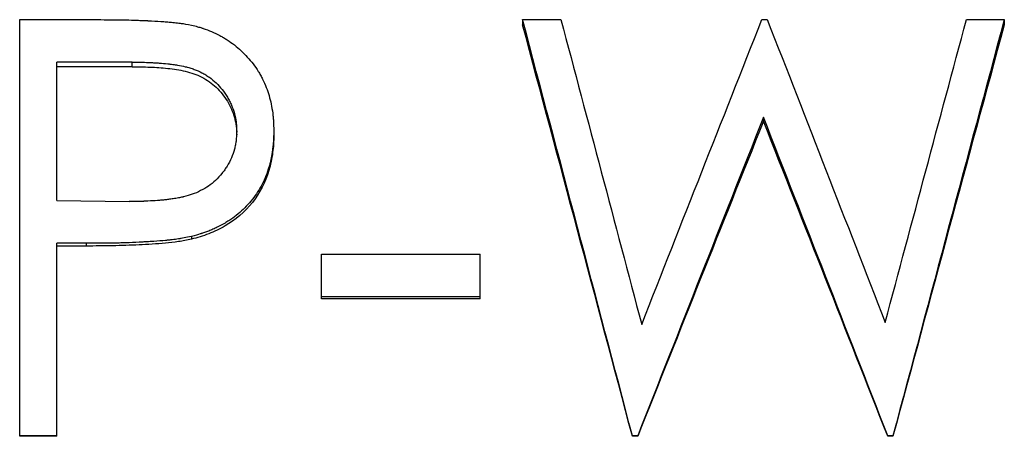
# Model space of a CAD drawing. Header units: millimetres. Extents: x -130 to 188, y -46 to 95.
# Tile 10 of 14: x 11.41 to 23.33, y 0.67 to 5.71. Entities that reach past the tile are written whole.
import ezdxf

# ---------------------------------------------------------------- set-up
doc = ezdxf.new("R2010")
doc.units = ezdxf.units.MM

msp = doc.modelspace()

# ---------------------------------------------------------------- linework, layer by layer
at = {"color": 7, "linetype": 'Continuous', "lineweight": 25}
for p, q in [((11.41, 5.714), (12.391, 5.714)), ((11.41, 0.667), (11.41, 5.714)), ((17.5, 5.714), (17.964, 5.714)), ((17.5, 5.714), (17.5, 5.652)), ((20.398, 5.714), (20.463, 5.714)), ((22.875, 5.714), (23.333, 5.714)), ((23.333, 5.714), (23.333, 5.652)), ((12.773, 5.199), (11.859, 5.199)), ((11.859, 3.522), (11.859, 5.199)), ((12.773, 5.143), (11.859, 5.143)), ((12.773, 5.143), (12.773, 5.199)), ((20.417, 4.532), (20.417, 4.484)), ((14.038, 4.317), (14.038, 4.364)), ((14.487, 4.366), (14.487, 4.319)), ((11.859, 3.522), (12.734, 3.511)), ((12.217, 3.005), (11.859, 3.005)), ((11.859, 0.667), (11.859, 3.005)), ((12.217, 3.005), (12.217, 2.972)), ((13.49, 3.087), (13.49, 3.054)), ((12.217, 2.972), (11.859, 2.972)), ((15.064, 2.875), (16.987, 2.875)), ((15.064, 2.332), (15.064, 2.875)), ((16.987, 2.332), (16.987, 2.875)), ((16.987, 2.358), (15.064, 2.358)), ((16.987, 2.332), (15.064, 2.332)), ((11.859, 0.674), (11.41, 0.674)), ((11.859, 0.667), (11.41, 0.667)), ((18.894, 0.674), (18.83, 0.674)), ((18.83, 0.674), (18.83, 0.667)), ((18.894, 0.667), (18.83, 0.667)), ((18.894, 0.674), (18.894, 0.667)), ((21.985, 0.674), (21.921, 0.674)), ((21.921, 0.674), (21.921, 0.667)), ((21.985, 0.667), (21.921, 0.667)), ((21.985, 0.674), (21.985, 0.667))]:
    msp.add_line(p, q, dxfattribs=at)
for points, knots in [([(12.391, 5.714), (12.499, 5.714), (12.6, 5.713), (12.743, 5.71), (12.789, 5.708), (12.856, 5.706), (12.878, 5.706), (12.91, 5.704), (12.92, 5.704), (12.936, 5.703), (12.942, 5.703), (12.949, 5.703), (12.952, 5.702), (12.957, 5.702), (12.959, 5.702), (13.021, 5.699), (13.073, 5.696), (13.145, 5.692), (13.167, 5.69), (13.199, 5.688), (13.209, 5.687), (13.224, 5.685), (13.229, 5.685), (13.236, 5.684), (13.238, 5.684), (13.243, 5.684), (13.244, 5.683), (13.273, 5.681), (13.297, 5.678), (13.332, 5.674), (13.344, 5.672), (13.361, 5.67), (13.367, 5.669), (13.378, 5.668), (13.385, 5.667), (13.428, 5.661), (13.475, 5.651), (13.53, 5.638)], [0, 0, 0, 0, 0.25, 0.25, 0.375, 0.375, 0.4375, 0.4375, 0.46875, 0.46875, 0.484375, 0.484375, 0.492188, 0.492188, 0.5, 0.5, 0.625, 0.625, 0.6875, 0.6875, 0.71875, 0.71875, 0.734375, 0.734375, 0.742188, 0.742188, 0.75, 0.75, 0.8125, 0.8125, 0.84375, 0.84375, 0.859375, 0.859375, 0.875, 0.875, 1, 1, 1, 1]), ([(13.53, 5.638), (13.553, 5.632), (13.573, 5.626), (13.599, 5.619), (13.606, 5.617), (13.617, 5.613), (13.621, 5.612), (13.625, 5.611), (13.627, 5.61), (13.63, 5.609), (13.631, 5.609), (13.666, 5.597), (13.699, 5.585), (13.768, 5.555), (13.801, 5.539), (13.849, 5.514), (13.864, 5.505), (13.894, 5.488), (13.908, 5.479), (13.983, 5.43), (14.039, 5.387), (14.117, 5.313), (14.142, 5.288), (14.191, 5.234), (14.215, 5.206), (14.259, 5.148), (14.28, 5.118), (14.308, 5.073), (14.317, 5.057), (14.335, 5.026), (14.343, 5.011), (14.385, 4.926), (14.411, 4.859), (14.44, 4.761), (14.448, 4.726), (14.462, 4.656), (14.469, 4.619), (14.476, 4.563), (14.478, 4.545), (14.481, 4.518), (14.482, 4.51), (14.483, 4.496), (14.483, 4.492), (14.483, 4.485), (14.484, 4.483), (14.484, 4.479), (14.484, 4.476), (14.485, 4.45), (14.486, 4.414), (14.487, 4.366)], [0, 0, 0, 0, 0.03125, 0.03125, 0.046875, 0.046875, 0.054688, 0.054688, 0.058594, 0.058594, 0.0625, 0.0625, 0.125, 0.125, 0.1875, 0.1875, 0.21875, 0.21875, 0.25, 0.25, 0.375, 0.375, 0.4375, 0.4375, 0.5, 0.5, 0.5625, 0.5625, 0.59375, 0.59375, 0.625, 0.625, 0.75, 0.75, 0.8125, 0.8125, 0.875, 0.875, 0.90625, 0.90625, 0.921875, 0.921875, 0.929688, 0.929688, 0.933594, 0.933594, 0.9375, 0.9375, 1, 1, 1, 1]), ([(12.773, 5.199), (12.863, 5.199), (12.935, 5.198), (12.99, 5.195), (12.993, 5.195), (12.998, 5.195), (13, 5.195), (13.007, 5.194), (13.012, 5.194), (13.026, 5.193), (13.035, 5.193), (13.063, 5.191), (13.081, 5.19), (13.135, 5.186), (13.169, 5.183), (13.205, 5.179), (13.209, 5.179), (13.214, 5.178), (13.216, 5.178), (13.224, 5.177), (13.23, 5.176), (13.245, 5.174), (13.255, 5.173), (13.284, 5.169), (13.303, 5.166), (13.356, 5.158), (13.388, 5.151), (13.417, 5.144), (13.42, 5.143), (13.425, 5.142), (13.427, 5.142), (13.434, 5.14), (13.439, 5.139), (13.453, 5.135), (13.462, 5.132), (13.489, 5.124), (13.507, 5.118), (13.557, 5.1), (13.588, 5.086), (13.625, 5.067), (13.633, 5.063), (13.648, 5.054), (13.656, 5.05), (13.678, 5.036), (13.693, 5.026), (13.736, 4.995), (13.763, 4.972), (13.84, 4.899), (13.885, 4.841), (13.935, 4.76), (13.943, 4.744), (13.96, 4.712), (13.968, 4.696), (13.989, 4.646), (14.001, 4.613), (14.02, 4.544), (14.027, 4.508), (14.031, 4.47), (14.031, 4.469), (14.032, 4.466), (14.032, 4.464), (14.032, 4.459), (14.033, 4.456), (14.034, 4.444), (14.034, 4.436), (14.036, 4.409), (14.037, 4.388), (14.038, 4.364)], [0, 0, 0, 0, 0.125, 0.125, 0.128906, 0.128906, 0.132812, 0.132812, 0.140625, 0.140625, 0.15625, 0.15625, 0.1875, 0.1875, 0.25, 0.25, 0.253906, 0.253906, 0.257812, 0.257812, 0.265625, 0.265625, 0.28125, 0.28125, 0.3125, 0.3125, 0.375, 0.375, 0.378906, 0.378906, 0.382812, 0.382812, 0.390625, 0.390625, 0.40625, 0.40625, 0.4375, 0.4375, 0.5, 0.5, 0.515625, 0.515625, 0.53125, 0.53125, 0.5625, 0.5625, 0.625, 0.625, 0.75, 0.75, 0.78125, 0.78125, 0.8125, 0.8125, 0.875, 0.875, 0.9375, 0.9375, 0.941406, 0.941406, 0.945312, 0.945312, 0.953125, 0.953125, 0.96875, 0.96875, 1, 1, 1, 1]), ([(12.773, 5.143), (12.845, 5.143), (12.989, 5.142), (13.203, 5.126), (13.417, 5.096), (13.621, 5.027), (13.797, 4.9), (13.932, 4.731), (14.006, 4.565), (14.034, 4.424), (14.037, 4.353), (14.038, 4.317)], [0, 0, 0, 0, 0.125199, 0.250382, 0.375509, 0.500388, 0.622859, 0.750062, 0.874867, 0.93741, 1, 1, 1, 1]), ([(14.038, 4.364), (14.036, 4.315), (14.034, 4.278), (14.031, 4.252), (14.031, 4.249), (14.03, 4.244), (14.03, 4.242), (14.029, 4.235), (14.028, 4.23), (14.026, 4.216), (14.024, 4.207), (14.019, 4.18), (14.015, 4.162), (14, 4.108), (13.988, 4.074), (13.959, 4.006), (13.942, 3.973), (13.912, 3.924), (13.903, 3.91), (13.882, 3.88), (13.871, 3.866), (13.836, 3.822), (13.809, 3.794), (13.754, 3.741), (13.726, 3.719), (13.669, 3.679), (13.637, 3.661), (13.566, 3.624), (13.533, 3.61), (13.467, 3.587), (13.432, 3.577), (13.391, 3.567), (13.39, 3.567), (13.387, 3.566), (13.385, 3.565), (13.379, 3.564), (13.375, 3.563), (13.363, 3.561), (13.355, 3.559), (13.328, 3.554), (13.308, 3.55), (13.274, 3.545), (13.265, 3.544), (13.245, 3.541), (13.235, 3.539), (13.208, 3.536), (13.191, 3.533), (13.16, 3.53), (13.146, 3.528), (13.113, 3.525), (13.096, 3.524), (13.043, 3.52), (13.004, 3.518), (12.952, 3.515), (12.942, 3.515), (12.925, 3.514), (12.92, 3.514), (12.909, 3.513), (12.906, 3.513), (12.888, 3.512), (12.873, 3.512), (12.821, 3.511), (12.781, 3.511), (12.734, 3.511)], [0, 0, 0, 0, 0.0625, 0.0625, 0.066406, 0.066406, 0.070312, 0.070312, 0.078125, 0.078125, 0.09375, 0.09375, 0.125, 0.125, 0.1875, 0.1875, 0.25, 0.25, 0.28125, 0.28125, 0.3125, 0.3125, 0.375, 0.375, 0.4375, 0.4375, 0.5, 0.5, 0.5625, 0.5625, 0.625, 0.625, 0.628906, 0.628906, 0.632812, 0.632812, 0.640625, 0.640625, 0.65625, 0.65625, 0.6875, 0.6875, 0.703125, 0.703125, 0.71875, 0.71875, 0.75, 0.75, 0.78125, 0.78125, 0.8125, 0.8125, 0.875, 0.875, 0.890625, 0.890625, 0.898438, 0.898438, 0.90625, 0.90625, 0.9375, 0.9375, 1, 1, 1, 1]), ([(14.487, 4.366), (14.486, 4.317), (14.485, 4.279), (14.484, 4.247), (14.483, 4.244), (14.483, 4.238), (14.483, 4.233), (14.482, 4.221), (14.481, 4.213), (14.478, 4.186), (14.476, 4.168), (14.471, 4.129), (14.468, 4.108), (14.462, 4.069), (14.458, 4.05), (14.451, 4.014), (14.447, 3.996), (14.44, 3.97), (14.438, 3.962), (14.435, 3.949), (14.433, 3.945), (14.431, 3.937), (14.43, 3.933), (14.407, 3.856), (14.379, 3.787), (14.329, 3.689), (14.311, 3.657), (14.271, 3.596), (14.251, 3.568), (14.181, 3.479), (14.13, 3.426), (14.048, 3.354), (14.019, 3.331), (13.975, 3.299), (13.959, 3.289), (13.929, 3.269), (13.912, 3.259), (13.866, 3.232), (13.834, 3.215), (13.785, 3.191), (13.768, 3.183), (13.734, 3.168), (13.716, 3.16), (13.682, 3.147), (13.665, 3.141), (13.639, 3.132), (13.631, 3.129), (13.618, 3.124), (13.613, 3.123), (13.606, 3.121), (13.604, 3.12), (13.6, 3.119), (13.597, 3.118), (13.572, 3.11), (13.537, 3.1), (13.49, 3.087)], [0, 0, 0, 0, 0.0625, 0.0625, 0.070312, 0.070312, 0.078125, 0.078125, 0.09375, 0.09375, 0.125, 0.125, 0.15625, 0.15625, 0.1875, 0.1875, 0.21875, 0.21875, 0.234375, 0.234375, 0.242188, 0.242188, 0.25, 0.25, 0.375, 0.375, 0.4375, 0.4375, 0.5, 0.5, 0.625, 0.625, 0.6875, 0.6875, 0.71875, 0.71875, 0.75, 0.75, 0.8125, 0.8125, 0.84375, 0.84375, 0.875, 0.875, 0.90625, 0.90625, 0.921875, 0.921875, 0.929688, 0.929688, 0.933594, 0.933594, 0.9375, 0.9375, 1, 1, 1, 1]), ([(14.487, 4.319), (14.487, 4.281), (14.486, 4.209), (14.47, 4.064), (14.422, 3.815), (14.25, 3.482), (13.966, 3.24), (13.734, 3.131), (13.596, 3.083), (13.525, 3.064), (13.49, 3.054)], [0, 0, 0, 0, 0.065304, 0.123687, 0.250647, 0.499931, 0.749322, 0.874613, 0.9373, 1, 1, 1, 1]), ([(13.49, 3.087), (13.458, 3.081), (13.429, 3.075), (13.39, 3.067), (13.377, 3.065), (13.36, 3.062), (13.354, 3.061), (13.343, 3.06), (13.339, 3.059), (13.309, 3.054), (13.283, 3.051), (13.244, 3.046), (13.23, 3.045), (13.209, 3.043), (13.202, 3.042), (13.192, 3.041), (13.188, 3.04), (13.181, 3.04), (13.177, 3.039), (13.133, 3.035), (13.086, 3.031), (13.006, 3.026), (12.978, 3.024), (12.934, 3.022), (12.918, 3.021), (12.895, 3.02), (12.887, 3.019), (12.875, 3.019), (12.871, 3.019), (12.863, 3.018), (12.859, 3.018), (12.801, 3.015), (12.748, 3.013), (12.668, 3.01), (12.642, 3.009), (12.602, 3.008), (12.589, 3.008), (12.569, 3.008), (12.562, 3.008), (12.552, 3.007), (12.549, 3.007), (12.543, 3.007), (12.538, 3.007), (12.461, 3.006), (12.355, 3.005), (12.217, 3.005)], [0, 0, 0, 0, 0.0625, 0.0625, 0.09375, 0.09375, 0.109375, 0.109375, 0.125, 0.125, 0.1875, 0.1875, 0.21875, 0.21875, 0.234375, 0.234375, 0.242188, 0.242188, 0.25, 0.25, 0.375, 0.375, 0.4375, 0.4375, 0.46875, 0.46875, 0.484375, 0.484375, 0.492188, 0.492188, 0.5, 0.5, 0.625, 0.625, 0.6875, 0.6875, 0.71875, 0.71875, 0.734375, 0.734375, 0.742188, 0.742188, 0.75, 0.75, 1, 1, 1, 1]), ([(13.49, 3.054), (13.437, 3.044), (13.333, 3.023), (13.121, 3), (12.855, 2.984), (12.536, 2.973), (12.323, 2.972), (12.217, 2.972)], [0, 0, 0, 0, 0.124982, 0.249978, 0.499976, 0.749985, 1, 1, 1, 1])]:
    msp.add_open_spline(points, degree=3, knots=knots, dxfattribs=at)
for points in [[(18.83, 0.674), (18.387, 2.359), (17.943, 4.042), (17.5, 5.714)], [(18.83, 0.667), (18.387, 2.333), (17.943, 3.998), (17.5, 5.652)], [(17.964, 5.714), (18.29, 4.488), (18.616, 3.255), (18.942, 2.021)], [(18.942, 2.021), (19.427, 3.255), (19.913, 4.488), (20.398, 5.714)], [(20.463, 5.714), (20.939, 4.496), (21.415, 3.272), (21.891, 2.046)], [(21.891, 2.046), (22.219, 3.272), (22.547, 4.496), (22.875, 5.714)], [(23.333, 5.714), (22.884, 4.042), (22.435, 2.359), (21.985, 0.674)], [(23.333, 5.652), (22.884, 3.998), (22.435, 2.333), (21.985, 0.667)], [(20.417, 4.532), (19.909, 3.25), (19.402, 1.962), (18.894, 0.674)], [(21.921, 0.674), (21.42, 1.962), (20.918, 3.25), (20.417, 4.532)], [(20.417, 4.484), (19.909, 3.215), (19.402, 1.941), (18.894, 0.667)], [(21.921, 0.667), (21.42, 1.941), (20.918, 3.215), (20.417, 4.484)]]:
    msp.add_open_spline(points, degree=3, dxfattribs=at)

doc.saveas('drawing.dxf')
